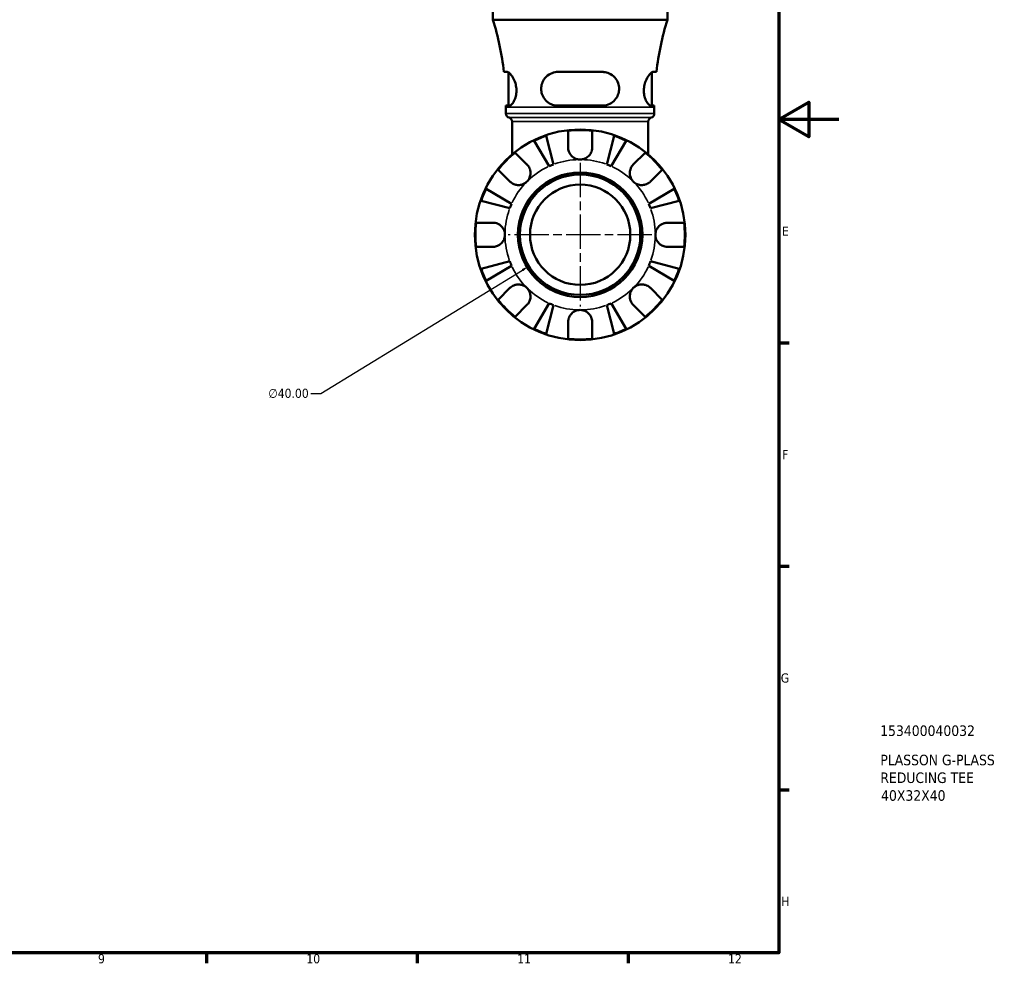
# Model space of a CAD drawing. Header units: millimetres. Extents: x 0 to 896, y 0 to 594.
# Tile 6 of 12: x 569 to 896, y 17 to 330. Entities that reach past the tile are written whole.
import ezdxf

# ---------------------------------------------------------------- set-up
doc = ezdxf.new("R2010")
doc.units = ezdxf.units.MM
doc.linetypes.add('CHAIN', pattern=[0.7087, 0.4724, -0.0591, 0.1181, -0.0591])
for name, color, linetype, lineweight in [('Border (ANSI)', 7, 'Continuous', 70), ('Center Mark (ANSI)', 7, 'Continuous', 25), ('Dimension (ANSI)', 7, 'Continuous', 25), ('Title (ISO)', 7, 'Continuous', 50), ('Visible (ANSI)', 7, 'Continuous', 50), ('Visible Narrow (ANSI)', 7, 'Continuous', 35)]:
    doc.layers.add(name, color=color, linetype=linetype, lineweight=lineweight)
doc.styles.add('Note Text (ANSI)', font='tahoma.ttf')
doc.styles.add('Note Text (ISO)', font='tahoma.ttf')
doc.dimstyles.new('Default - mm (ANSI)', dxfattribs={"dimtxt": 3.048, "dimasz": 2.5, "dimexe": 3.175, "dimexo": 1.6002, "dimgap": 0.8, "dimtad": 0, "dimtoh": 1, "dimrnd": 1e-08, "dimzin": 4, "dimdsep": 46, "dimtxsty": 'Note Text (ANSI)', "dimcen": 0.09, "dimdle": 10, "dimclrd": 256, "dimclre": 256, "dimclrt": 256, "dimadec": 1, "dimazin": 1, "dimtfac": 1, "dimtofl": 0, "dimtmove": 0, "dimatfit": 3, "dimfxl": 1, "dimtolj": 1, "dimtzin": 4, "dimlwd": -1, "dimlwe": -1, "dimarcsym": 0})

# ---------------------------------------------------------------- blocks, each defined once
blk = doc.blocks.new('Borders Default Border')
at = {"layer": 'Border (ANSI)'}
for p, q in [((821, 222.75), (824.45, 222.75)), ((821, 148.5), (824.45, 148.5)), ((821, 74.25), (824.45, 74.25)), ((630.75, 20), (630.75, 16.55)), ((700.83, 20), (700.83, 16.55)), ((770.92, 20), (770.92, 16.55))]:
    blk.add_line(p, q, dxfattribs=at)
at = {"layer": 'Border (ANSI)', "flags": 128}
for points in [[(20, 20), (20, 574), (821, 574), (821, 20), (20, 20)], [(841, 297), (821, 297), (831, 302.77), (831, 291.23), (821, 297)]]:
    blk.add_lwpolyline(points, dxfattribs=at)
at = {"layer": 'Border (ANSI)', "attachment_point": 7, "style": 'Note Text (ANSI)'}
for s, insert, char_height in [('E', (822.05, 258.35), 3.05), ('F', (822.14, 184.1), 3.05), ('G', (821.66, 109.79), 3.05), ('H', (821.81, 35.6), 3.05), ('9', (594.7, 16.49), 3.05), ('10', (663.96, 16.49), 3.048), ('11', (734.04, 16.55), 3.048), ('12', (804.13, 16.55), 3.048)]:
    blk.add_mtext(s, dxfattribs=dict(at, insert=insert, char_height=char_height))
blk = doc.blocks.new('Title Blocks ISO')
at = {"layer": 'Title (ISO)', "style": 'Note Text (ISO)'}
for tag, p in [('PART_NUMBER_001', (33.69, 72.11)), ('DESCRIPTION_001', (33.74, 62.38)), ('DESCRIPTION_002', (33.74, 56.48)), ('DESCRIPTION_003', (34, 50.57))]:
    blk.add_attdef(tag, p, '', height=3.5, dxfattribs=at)
blk = doc.blocks.new('*D8')
at = {"layer": 'Defpoints', "color": 0, "transparency": 16777216}
for p in [(772.03, 269.12), (737.91, 248.24)]:
    blk.add_point(p, dxfattribs=at)
at = {"layer": 'Dimension (ANSI)', "transparency": 16777216}
for p, q in [((754.88, 258.68), (755.06, 258.68)), ((754.97, 258.59), (754.97, 258.77)), ((668.72, 205.88), (735.78, 246.93)), ((665.5, 205.88), (668.72, 205.88))]:
    blk.add_line(p, q, dxfattribs=at)
blk.add_solid([(735.56, 247.29), (736, 246.57), (737.91, 248.24)], dxfattribs=at)
at = {"layer": 'Dimension (ANSI)', "transparency": 16777216, "insert": (651.31, 207.52), "char_height": 3.048, "attachment_point": 1, "style": 'Note Text (ANSI)'}
blk.add_mtext('\\A1;∅40.00', dxfattribs=at)

msp = doc.modelspace()

# ---------------------------------------------------------------- linework, layer by layer
at = {"layer": 'Center Mark (ANSI)', "linetype": 'CHAIN', "ltscale": 24.192183}
for p, q in [((754.97, 282.552), (754.97, 234.802)), ((778.845, 258.677), (731.095, 258.677))]:
    msp.add_line(p, q, dxfattribs=at)
at = {"layer": 'Visible (ANSI)'}
for p, q in [((725.97, 330.157), (725.97, 344.677)), ((783.97, 330.157), (783.97, 344.677)), ((783.97, 330.157), (725.97, 330.157)), ((730.715, 312.797), (729.623, 312.797)), ((731.12, 301.597), (731.12, 312.672)), ((762.33, 312.797), (747.61, 312.797)), ((778.82, 301.597), (778.82, 312.672)), ((780.316, 312.797), (779.224, 312.797)), ((730.318, 301.597), (731.442, 301.597)), ((747.61, 301.597), (762.33, 301.597)), ((778.497, 301.597), (779.621, 301.597)), ((730.32, 298.969), (730.32, 301.037)), ((779.62, 298.969), (779.62, 301.037)), ((732.35, 285.386), (732.35, 296.277)), ((777.59, 285.386), (777.59, 296.277)), ((743.683, 291.594), (746.146, 282.069)), ((750.97, 287.677), (750.97, 293.245)), ((758.97, 293.245), (758.97, 287.677)), ((763.793, 282.069), (766.256, 291.594)), ((744.668, 281.456), (739.675, 289.934)), ((770.264, 289.934), (765.271, 281.456)), ((733.355, 285.949), (737.292, 282.012)), ((772.647, 282.012), (776.584, 285.949)), ((731.635, 276.355), (727.698, 280.292)), ((782.241, 280.292), (778.304, 276.355)), ((723.713, 273.972), (732.191, 268.979)), ((777.749, 268.979), (786.226, 273.972)), ((731.578, 267.5), (722.053, 269.964)), ((787.886, 269.964), (778.361, 267.5)), ((720.402, 262.677), (725.97, 262.677)), ((783.97, 262.677), (789.537, 262.677)), ((725.97, 254.677), (720.402, 254.677)), ((789.537, 254.677), (783.97, 254.677)), ((722.053, 247.391), (731.578, 249.854)), ((778.361, 249.854), (787.886, 247.391)), ((732.191, 248.376), (723.713, 243.382)), ((786.226, 243.382), (777.749, 248.376)), ((727.698, 237.063), (731.635, 241)), ((778.304, 241), (782.241, 237.063)), ((739.675, 227.421), (744.668, 235.898)), ((765.271, 235.898), (770.264, 227.421)), ((737.292, 235.343), (733.355, 231.406)), ((746.146, 235.286), (743.683, 225.761)), ((766.256, 225.761), (763.793, 235.286)), ((776.584, 231.406), (772.647, 235.343)), ((750.97, 224.11), (750.97, 229.677)), ((758.97, 229.677), (758.97, 224.11))]:
    msp.add_line(p, q, dxfattribs=at)
for radius in [35, 20.7, 20, 16.667]:
    msp.add_circle((754.97, 258.677), radius, dxfattribs=at)
for centre, radius, start, end in [((630.676, 301.037), 99.643, 6.7779, 16.99225), ((879.263, 301.037), 99.643, 163.00775, 173.2221), ((630.676, 301.037), 99.643, 0, 0.32201), ((879.263, 301.037), 99.643, 179.67799, 180), ((731.72, 298.969), 1.4, 180, 254.03799), ((778.22, 298.969), 1.4, 285.96201, 0), ((730.95, 296.277), 1.4, 0, 74.03799), ((778.99, 296.277), 1.4, 105.96201, 180), ((754.97, 258.677), 34.798, 108.92587, 116.07413), ((754.97, 258.677), 34.798, 83.3993, 96.6007), ((754.97, 258.677), 34.798, 63.92587, 71.07413), ((754.97, 258.677), 34.798, 128.3993, 141.6007), ((754.97, 258.677), 34.798, 38.3993, 51.6007), ((754.97, 258.677), 25, 110.66622, 114.33378), ((754.97, 258.677), 25, 65.66622, 69.33378), ((754.97, 258.677), 34.798, 153.92587, 161.07413), ((754.97, 258.677), 34.798, 18.92587, 26.07413), ((754.97, 258.677), 25, 155.66622, 159.33378), ((754.97, 258.677), 25, 20.66622, 24.33378), ((754.97, 258.677), 34.798, 173.3993, 186.6007), ((754.97, 258.677), 34.798, 353.3993, 6.6007), ((754.97, 258.677), 25, 200.66622, 204.33378), ((754.97, 258.677), 25, 335.66622, 339.33378), ((754.97, 258.677), 34.798, 198.92587, 206.07413), ((754.97, 258.677), 34.798, 333.92587, 341.07413), ((754.97, 258.677), 34.798, 218.3993, 231.6007), ((754.97, 258.677), 25, 245.66622, 249.33378), ((754.97, 258.677), 25, 290.66622, 294.33378), ((754.97, 258.677), 34.798, 308.3993, 321.6007), ((754.97, 258.677), 34.798, 243.92587, 251.07413), ((754.97, 258.677), 34.798, 288.92587, 296.07413), ((754.97, 258.677), 34.798, 263.3993, 276.6007)]:
    msp.add_arc(centre, radius, start, end, dxfattribs=at)
for points, knots in [([(730.715, 312.797), (730.768, 312.797), (730.824, 312.789), (731.09, 312.716), (731.328, 312.56), (731.912, 312.006), (732.269, 311.548), (732.918, 310.435), (733.212, 309.789), (733.598, 308.507), (733.718, 307.912), (733.818, 306.731), (733.807, 306.169), (733.665, 305.001), (733.519, 304.423), (733.114, 303.316), (732.845, 302.818), (732.28, 302.04), (731.984, 301.773), (731.621, 301.618), (731.529, 301.597), (731.442, 301.597)], [-1.9950929, -1.9950929, -1.9950929, -1.9950929, -1.9400551, -1.9400551, -1.7462046, -1.7462046, -1.49308, -1.49308, -1.2531218, -1.2531218, -1.0676895, -1.0676895, -0.8965174, -0.8965174, -0.6987121, -0.6987121, -0.4677003, -0.4677003, -0.2242017, -0.2242017, -0.1363463, -0.1363463, -0.1363463, -0.1363463]), ([(747.61, 301.597), (747.454, 301.597), (747.3, 301.604), (746.503, 301.67), (745.881, 301.833), (744.644, 302.392), (744.044, 302.817), (743.077, 303.84), (742.696, 304.421), (742.211, 305.601), (742.075, 306.165), (741.981, 307.329), (742.025, 307.907), (742.31, 309.133), (742.583, 309.752), (743.393, 310.97), (743.974, 311.53), (745.264, 312.334), (745.958, 312.6), (746.997, 312.772), (747.302, 312.797), (747.61, 312.797)], [-1.976257, -1.976257, -1.976257, -1.976257, -1.9273768, -1.9273768, -1.7237828, -1.7237828, -1.4912148, -1.4912148, -1.2766159, -1.2766159, -1.1011891, -1.1011891, -0.9251801, -0.9251801, -0.7134272, -0.7134272, -0.4533755, -0.4533755, -0.2149655, -0.2149655, -0.1180088, -0.1180088, -0.1180088, -0.1180088]), ([(762.33, 312.797), (762.505, 312.797), (762.679, 312.789), (763.462, 312.716), (764.048, 312.56), (765.303, 312.006), (765.939, 311.548), (766.957, 310.435), (767.353, 309.789), (767.806, 308.507), (767.918, 307.912), (767.939, 306.731), (767.863, 306.169), (767.522, 305.001), (767.234, 304.423), (766.433, 303.316), (765.893, 302.818), (764.64, 302.04), (763.917, 301.773), (762.885, 301.618), (762.608, 301.597), (762.33, 301.597)], [-1.9950929, -1.9950929, -1.9950929, -1.9950929, -1.9400551, -1.9400551, -1.7462046, -1.7462046, -1.49308, -1.49308, -1.2531218, -1.2531218, -1.0676895, -1.0676895, -0.8965174, -0.8965174, -0.6987121, -0.6987121, -0.4677003, -0.4677003, -0.2242017, -0.2242017, -0.1363463, -0.1363463, -0.1363463, -0.1363463]), ([(778.497, 301.597), (778.448, 301.597), (778.398, 301.604), (778.132, 301.67), (777.894, 301.833), (777.374, 302.392), (777.09, 302.817), (776.611, 303.84), (776.412, 304.421), (776.183, 305.601), (776.131, 306.165), (776.151, 307.329), (776.224, 307.907), (776.502, 309.133), (776.725, 309.752), (777.297, 310.97), (777.66, 311.53), (778.335, 312.334), (778.648, 312.6), (779.028, 312.772), (779.13, 312.797), (779.224, 312.797)], [-1.976257, -1.976257, -1.976257, -1.976257, -1.9273768, -1.9273768, -1.7237828, -1.7237828, -1.4912148, -1.4912148, -1.2766159, -1.2766159, -1.1011891, -1.1011891, -0.9251801, -0.9251801, -0.7134272, -0.7134272, -0.4533755, -0.4533755, -0.2149655, -0.2149655, -0.1180088, -0.1180088, -0.1180088, -0.1180088]), ([(754.97, 283.677), (754.594, 283.677), (754.22, 283.73), (753.45, 283.953), (753.063, 284.136), (752.374, 284.607), (752.075, 284.887), (751.606, 285.484), (751.428, 285.786), (751.206, 286.304), (751.138, 286.508), (751.041, 286.902), (751.008, 287.09), (750.976, 287.411), (750.97, 287.545), (750.97, 287.677)], [0, 0, 0, 0, 0.11274969, 0.11274969, 0.24046199, 0.24046199, 0.3630761, 0.3630761, 0.46982648, 0.46982648, 0.53680834, 0.53680834, 0.59738122, 0.59738122, 0.64072731, 0.64072731, 0.64072731, 0.64072731]), ([(758.97, 287.677), (758.97, 287.479), (758.955, 287.278), (758.896, 286.889), (758.854, 286.702), (758.727, 286.286), (758.636, 286.06), (758.324, 285.456), (758.061, 285.101), (757.385, 284.451), (756.968, 284.177), (756.022, 283.782), (755.499, 283.677), (754.97, 283.677)], [-0.64798358, -0.64798358, -0.64798358, -0.64798358, -0.58129223, -0.58129223, -0.51957432, -0.51957432, -0.44316993, -0.44316993, -0.3085364, -0.3085364, -0.15881239, -0.15881239, 0, 0, 0, 0]), ([(737.292, 282.012), (737.38, 281.924), (737.464, 281.831), (737.708, 281.537), (737.854, 281.323), (738.111, 280.848), (738.219, 280.589), (738.413, 279.933), (738.469, 279.532), (738.456, 278.624), (738.354, 278.128), (737.962, 277.173), (737.666, 276.729), (737.292, 276.355)], [-0.64434498, -0.64434498, -0.64434498, -0.64434498, -0.60308586, -0.60308586, -0.52007987, -0.52007987, -0.43273909, -0.43273909, -0.31000661, -0.31000661, -0.15868997, -0.15868997, 0, 0, 0, 0]), ([(772.647, 276.355), (772.438, 276.564), (772.252, 276.796), (771.925, 277.314), (771.788, 277.601), (771.548, 278.312), (771.477, 278.742), (771.475, 279.584), (771.537, 279.987), (771.739, 280.639), (771.849, 280.893), (772.111, 281.363), (772.26, 281.576), (772.497, 281.855), (772.571, 281.935), (772.647, 282.012)], [0, 0, 0, 0, 0.08884908, 0.08884908, 0.18379648, 0.18379648, 0.31419699, 0.31419699, 0.43784665, 0.43784665, 0.52411276, 0.52411276, 0.60765264, 0.60765264, 0.6434969, 0.6434969, 0.6434969, 0.6434969]), ([(737.292, 276.355), (737.082, 276.146), (736.85, 275.96), (736.333, 275.633), (736.046, 275.496), (735.335, 275.256), (734.905, 275.184), (734.063, 275.183), (733.66, 275.244), (733.008, 275.447), (732.754, 275.557), (732.284, 275.819), (732.071, 275.968), (731.792, 276.205), (731.711, 276.279), (731.635, 276.355)], [0, 0, 0, 0, 0.08884908, 0.08884908, 0.18379648, 0.18379648, 0.31419699, 0.31419699, 0.43784665, 0.43784665, 0.52411276, 0.52411276, 0.60765264, 0.60765264, 0.6434969, 0.6434969, 0.6434969, 0.6434969]), ([(778.304, 276.355), (778.216, 276.267), (778.123, 276.182), (777.829, 275.939), (777.615, 275.793), (777.14, 275.536), (776.881, 275.428), (776.225, 275.234), (775.824, 275.178), (774.917, 275.191), (774.42, 275.293), (773.466, 275.685), (773.021, 275.981), (772.647, 276.355)], [-0.64434498, -0.64434498, -0.64434498, -0.64434498, -0.60308586, -0.60308586, -0.52007987, -0.52007987, -0.43273909, -0.43273909, -0.31000661, -0.31000661, -0.15868997, -0.15868997, 0, 0, 0, 0]), ([(725.97, 262.677), (726.116, 262.677), (726.264, 262.669), (726.649, 262.626), (726.886, 262.579), (727.378, 262.431), (727.629, 262.327), (728.227, 262.004), (728.555, 261.757), (729.19, 261.102), (729.468, 260.68), (729.865, 259.729), (729.97, 259.206), (729.97, 258.677)], [-0.64008532, -0.64008532, -0.64008532, -0.64008532, -0.59222185, -0.59222185, -0.51595037, -0.51595037, -0.43235608, -0.43235608, -0.30863031, -0.30863031, -0.15844955, -0.15844955, 0, 0, 0, 0]), ([(779.97, 258.677), (779.97, 259.015), (780.012, 259.351), (780.189, 260.037), (780.331, 260.38), (780.779, 261.145), (781.123, 261.534), (781.799, 262.055), (782.092, 262.225), (782.631, 262.455), (782.868, 262.531), (783.355, 262.638), (783.602, 262.668), (783.888, 262.677), (783.929, 262.677), (783.97, 262.677)], [-2.77804136, -2.77804136, -2.77804136, -2.77804136, -2.67672151, -2.67672151, -2.56558131, -2.56558131, -2.40960112, -2.40960112, -2.30519389, -2.30519389, -2.22617552, -2.22617552, -2.14450488, -2.14450488, -2.1308178, -2.1308178, -2.1308178, -2.1308178]), ([(729.97, 258.677), (729.97, 258.34), (729.927, 258.003), (729.75, 257.318), (729.608, 256.975), (729.16, 256.209), (728.816, 255.821), (728.14, 255.3), (727.847, 255.13), (727.308, 254.9), (727.071, 254.824), (726.584, 254.717), (726.337, 254.687), (726.051, 254.678), (726.01, 254.677), (725.97, 254.677)], [-2.77804136, -2.77804136, -2.77804136, -2.77804136, -2.67672151, -2.67672151, -2.56558131, -2.56558131, -2.40960112, -2.40960112, -2.30519389, -2.30519389, -2.22617552, -2.22617552, -2.14450488, -2.14450488, -2.1308178, -2.1308178, -2.1308178, -2.1308178]), ([(783.97, 254.677), (783.823, 254.677), (783.675, 254.685), (783.29, 254.728), (783.053, 254.776), (782.562, 254.924), (782.311, 255.027), (781.712, 255.35), (781.384, 255.598), (780.749, 256.253), (780.471, 256.675), (780.074, 257.626), (779.97, 258.149), (779.97, 258.677)], [-0.64008532, -0.64008532, -0.64008532, -0.64008532, -0.59222185, -0.59222185, -0.51595037, -0.51595037, -0.43235608, -0.43235608, -0.30863031, -0.30863031, -0.15844955, -0.15844955, 0, 0, 0, 0]), ([(731.635, 241), (731.723, 241.088), (731.816, 241.172), (732.11, 241.416), (732.324, 241.561), (732.799, 241.819), (733.058, 241.927), (733.714, 242.121), (734.115, 242.177), (735.022, 242.164), (735.519, 242.062), (736.474, 241.67), (736.918, 241.374), (737.292, 241)], [-0.64434498, -0.64434498, -0.64434498, -0.64434498, -0.60308586, -0.60308586, -0.52007987, -0.52007987, -0.43273909, -0.43273909, -0.31000661, -0.31000661, -0.15868997, -0.15868997, 0, 0, 0, 0]), ([(737.292, 241), (737.501, 240.79), (737.687, 240.558), (738.014, 240.04), (738.151, 239.754), (738.391, 239.043), (738.462, 238.613), (738.464, 237.771), (738.402, 237.368), (738.2, 236.716), (738.09, 236.462), (737.828, 235.992), (737.679, 235.778), (737.442, 235.499), (737.368, 235.419), (737.292, 235.343)], [0, 0, 0, 0, 0.08884908, 0.08884908, 0.18379648, 0.18379648, 0.31419699, 0.31419699, 0.43784665, 0.43784665, 0.52411276, 0.52411276, 0.60765264, 0.60765264, 0.6434969, 0.6434969, 0.6434969, 0.6434969]), ([(772.647, 235.343), (772.559, 235.431), (772.475, 235.524), (772.231, 235.818), (772.085, 236.032), (771.828, 236.507), (771.72, 236.766), (771.526, 237.421), (771.47, 237.822), (771.483, 238.73), (771.585, 239.227), (771.977, 240.181), (772.273, 240.626), (772.647, 241)], [-0.64434498, -0.64434498, -0.64434498, -0.64434498, -0.60308586, -0.60308586, -0.52007987, -0.52007987, -0.43273909, -0.43273909, -0.31000661, -0.31000661, -0.15868997, -0.15868997, 0, 0, 0, 0]), ([(772.647, 241), (772.857, 241.209), (773.089, 241.395), (773.606, 241.722), (773.893, 241.858), (774.604, 242.099), (775.034, 242.17), (775.876, 242.172), (776.279, 242.11), (776.931, 241.908), (777.185, 241.798), (777.655, 241.536), (777.868, 241.387), (778.148, 241.15), (778.228, 241.076), (778.304, 241)], [0, 0, 0, 0, 0.08884908, 0.08884908, 0.18379648, 0.18379648, 0.31419699, 0.31419699, 0.43784665, 0.43784665, 0.52411276, 0.52411276, 0.60765264, 0.60765264, 0.6434969, 0.6434969, 0.6434969, 0.6434969]), ([(750.97, 229.677), (750.97, 229.824), (750.978, 229.972), (751.021, 230.357), (751.068, 230.594), (751.216, 231.085), (751.32, 231.336), (751.643, 231.935), (751.89, 232.263), (752.545, 232.898), (752.967, 233.176), (753.918, 233.573), (754.441, 233.677), (754.97, 233.677)], [-0.64008532, -0.64008532, -0.64008532, -0.64008532, -0.59222185, -0.59222185, -0.51595037, -0.51595037, -0.43235608, -0.43235608, -0.30863031, -0.30863031, -0.15844955, -0.15844955, 0, 0, 0, 0]), ([(754.97, 233.677), (755.307, 233.677), (755.644, 233.635), (756.329, 233.457), (756.672, 233.316), (757.437, 232.868), (757.826, 232.524), (758.347, 231.848), (758.517, 231.555), (758.747, 231.016), (758.823, 230.779), (758.93, 230.292), (758.96, 230.044), (758.969, 229.759), (758.97, 229.718), (758.97, 229.677)], [-2.77804136, -2.77804136, -2.77804136, -2.77804136, -2.67672151, -2.67672151, -2.56558131, -2.56558131, -2.40960112, -2.40960112, -2.30519389, -2.30519389, -2.22617552, -2.22617552, -2.14450488, -2.14450488, -2.1308178, -2.1308178, -2.1308178, -2.1308178])]:
    msp.add_open_spline(points, degree=3, knots=knots, dxfattribs=at)
at = {"layer": 'Visible Narrow (ANSI)'}
for p, q in [((779.316, 301.037), (730.623, 301.037)), ((730.623, 298.969), (779.316, 298.969)), ((778.314, 297.623), (731.626, 297.623)), ((777.311, 296.277), (732.628, 296.277))]:
    msp.add_line(p, q, dxfattribs=at)
for start, end in [(91.03331, 109.63291), (70.36709, 88.96669), (115.36709, 133.96669), (46.03331, 64.63291), (136.03331, 154.63291), (25.36709, 43.96669), (160.36709, 178.96669), (1.03331, 19.63291), (181.03331, 199.63291), (340.36709, 358.96669), (205.36709, 223.96669), (316.03331, 334.63291), (226.03331, 244.63291), (295.36709, 313.96669), (250.36709, 268.96669), (271.03331, 289.63291)]:
    msp.add_arc((754.97, 258.677), 25, start, end, dxfattribs=at)

# ---------------------------------------------------------------- block references
msp.add_blockref('Borders Default Border', (0, 0))
msp.add_blockref('Title Blocks ISO', (821, 20)).add_auto_attribs({'PART_NUMBER_001': '153400040032', 'DESCRIPTION_001': 'PLASSON G-PLASS', 'DESCRIPTION_002': 'REDUCING TEE', 'DESCRIPTION_003': '40X32X40'})

# ---------------------------------------------------------------- dimensions: what is measured, and where the dimension line sits
at = {"layer": 'Dimension (ANSI)'}
dim = msp.add_diameter_dim_2p(p1=(772.027, 269.12), p2=(737.912, 248.235), dimstyle='Default - mm (ANSI)', override={"dimgap": 0.8, "dimtih": 1, "dimdec": 2, "dimlfac": 1, "dimtol": 0, "dimlim": 0, "dimtp": 0, "dimtm": 0, "dimtdec": 2}, dxfattribs=at)
dim.commit()
dim.dimension.update_dxf_attribs({"geometry": '*D8', "text_midpoint": (658.005, 205.878), "dimtype": 163})

doc.saveas('drawing.dxf')
